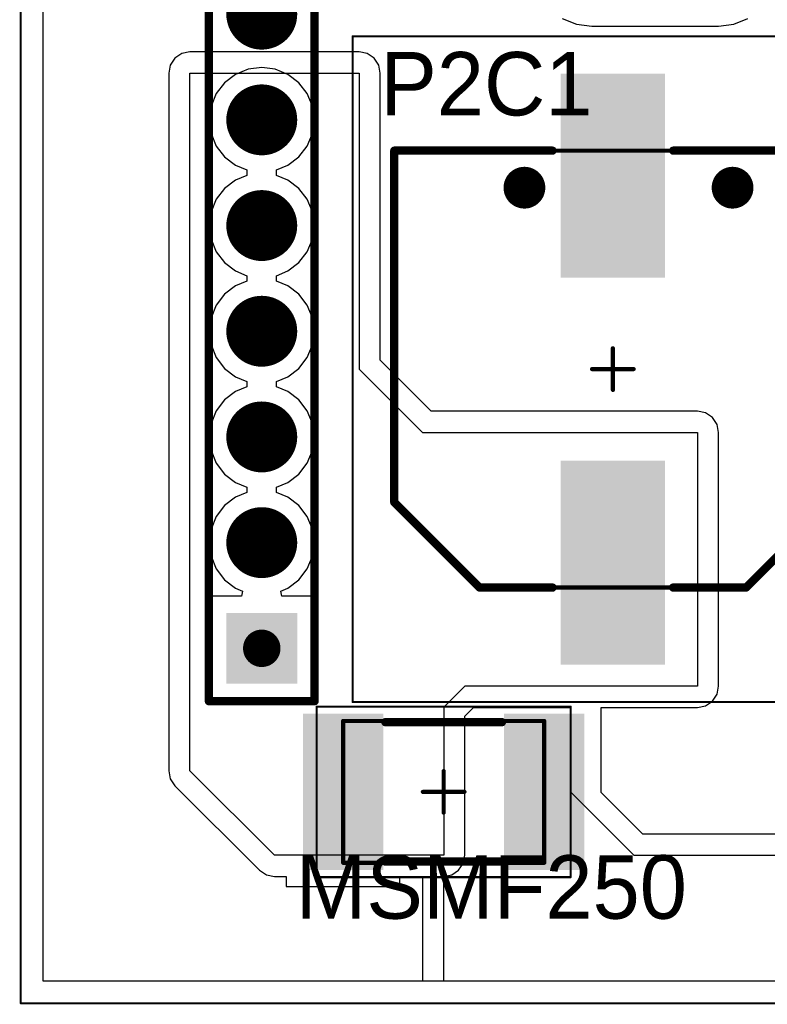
# Model space of a CAD drawing. Header units: millimetres. Extents: x 25.4 to 95.4, y 25.4 to 70.5.
# Tile 1 of 13: x 25.4 to 43.3, y 25.4 to 49. Entities that reach past the tile are written whole.
import ezdxf

# ---------------------------------------------------------------- set-up
doc = ezdxf.new("R2010")
doc.units = ezdxf.units.MM
for name, color, linetype in [('BottomLayer', 5, 'Continuous'), ('BottomSolder', 6, 'Continuous'), ('KeepOutLayer', 6, 'Continuous'), ('Mechanical13', 56, 'Continuous'), ('Mechanical15', 56, 'Continuous'), ('MultiLayer', 9, 'Continuous'), ('PadHoleLayer', 156, 'Continuous'), ('TopLayer', 1, 'Continuous'), ('TopOverlay', 2, 'Continuous'), ('TopPaste', 8, 'Continuous'), ('TopSolder', 216, 'Continuous'), ('ViaHoleLayer', 16, 'Continuous')]:
    doc.layers.add(name, color=color, linetype=linetype)

# ---------------------------------------------------------------- blocks, each defined once
blk = doc.blocks.new('1812_MSMF_B_____2_8')
at = {"layer": 'Mechanical13', "const_width": 0.1}
for points in [[(-2.415, 1.705), (2.415, 1.705)], [(-2.415, -1.705), (-2.415, 1.705)], [(2.415, -1.705), (2.415, 1.705)], [(-2.415, -1.705), (2.415, -1.705)]]:
    blk.add_lwpolyline(points, dxfattribs=at)
at = {"layer": 'Mechanical13', "const_width": 0.05}
for points in [[(-2.44, 1.705, 1), (-2.39, 1.705, 1)], [(-2.44, 1.705, 1), (-2.39, 1.705, 1)], [(2.39, 1.705, 1), (2.44, 1.705, 1)], [(2.39, 1.705, 1), (2.44, 1.705, 1)], [(-2.44, -1.705, 1), (-2.39, -1.705, 1)], [(-2.44, -1.705, 1), (-2.39, -1.705, 1)], [(2.39, -1.705, 1), (2.44, -1.705, 1)], [(2.39, -1.705, 1), (2.44, -1.705, 1)]]:
    blk.add_lwpolyline(points, format="xyb", close=True, dxfattribs=at)
at = {"layer": 'Mechanical15'}
for points, const_width in [([(-3.05, 2.05), (3.05, 2.05)], 0.05), ([(-3.05, -2.05), (-3.05, 2.05)], 0.05), ([(3.05, -2.05), (3.05, 2.05)], 0.05), ([(0, -0.5), (0, 0.5)], 0.1), ([(-0.5, 0), (0.5, 0)], 0.1), ([(-3.05, -2.05), (3.05, -2.05)], 0.05)]:
    blk.add_lwpolyline(points, dxfattribs=dict(at, const_width=const_width))
for points, const_width in [([(-3.062, 2.05, 1), (-3.037, 2.05, 1)], 0.025), ([(-3.062, 2.05, 1), (-3.037, 2.05, 1)], 0.025), ([(3.038, 2.05, 1), (3.063, 2.05, 1)], 0.025), ([(3.038, 2.05, 1), (3.063, 2.05, 1)], 0.025), ([(-0.025, 0.5, 1), (0.025, 0.5, 1)], 0.05), ([(-0.525, 0, 1), (-0.475, 0, 1)], 0.05), ([(0.475, 0, 1), (0.525, 0, 1)], 0.05), ([(-0.025, -0.5, 1), (0.025, -0.5, 1)], 0.05), ([(-3.062, -2.05, 1), (-3.037, -2.05, 1)], 0.025), ([(-3.062, -2.05, 1), (-3.037, -2.05, 1)], 0.025), ([(3.038, -2.05, 1), (3.063, -2.05, 1)], 0.025), ([(3.038, -2.05, 1), (3.063, -2.05, 1)], 0.025)]:
    blk.add_lwpolyline(points, format="xyb", close=True, dxfattribs=dict(at, const_width=const_width))
at = {"layer": 'TopLayer'}
for points in [[(-1.55, -1.775), (-1.55, 1.775), (-3.28, -1.775), (-3.28, 1.775)], [(3.28, -1.775), (3.28, 1.775), (1.55, -1.775), (1.55, 1.775)]]:
    blk.add_solid(points, dxfattribs=at)
at = {"layer": 'TopOverlay', "const_width": 0.2}
for points in [[(-1.4, 1.675), (1.4, 1.675)], [(-1.4, -1.675), (1.4, -1.675)]]:
    blk.add_lwpolyline(points, dxfattribs=at)
at = {"layer": 'TopOverlay', "const_width": 0.1}
for points in [[(-1.45, 1.675, 1), (-1.35, 1.675, 1)], [(1.35, 1.675, 1), (1.45, 1.675, 1)], [(-1.45, -1.675, 1), (-1.35, -1.675, 1)], [(1.35, -1.675, 1), (1.45, -1.675, 1)]]:
    blk.add_lwpolyline(points, format="xyb", close=True, dxfattribs=at)
at = {"layer": 'TopPaste'}
for points in [[(-1.55, -1.775), (-1.55, 1.775), (-3.28, -1.775), (-3.28, 1.775)], [(3.28, -1.775), (3.28, 1.775), (1.55, -1.775), (1.55, 1.775)]]:
    blk.add_solid(points, dxfattribs=at)
at = {"layer": 'TopSolder'}
for points in [[(-1.448, -1.877), (-1.448, 1.877), (-3.382, -1.877), (-3.382, 1.877)], [(3.382, -1.877), (3.382, 1.877), (1.448, -1.877), (1.448, 1.877)]]:
    blk.add_solid(points, dxfattribs=at)
blk = doc.blocks.new('C___A__S____G___P_________17')
at = {"layer": 'Mechanical13', "const_width": 0.1}
for points in [[(-3.2, 5.25), (-5.25, 3.2)], [(-3.2, 5.25), (5.25, 5.25)], [(5.25, 5.25), (5.25, -5.25)], [(-5.25, 3.2), (-5.25, -3.2)], [(-5.25, -3.2), (-3.2, -5.25)], [(-3.2, -5.25), (5.25, -5.25)]]:
    blk.add_lwpolyline(points, dxfattribs=at)
at = {"layer": 'Mechanical13', "const_width": 0.05}
for points in [[(-3.225, 5.25, 1), (-3.175, 5.25, 1)], [(-3.225, 5.25, 1), (-3.175, 5.25, 1)], [(5.225, 5.25, 1), (5.275, 5.25, 1)], [(5.225, 5.25, 1), (5.275, 5.25, 1)], [(-5.275, 3.2, 1), (-5.225, 3.2, 1)], [(-5.275, 3.2, 1), (-5.225, 3.2, 1)], [(-5.275, -3.2, 1), (-5.225, -3.2, 1)], [(-5.275, -3.2, 1), (-5.225, -3.2, 1)], [(-3.225, -5.25, 1), (-3.175, -5.25, 1)], [(-3.225, -5.25, 1), (-3.175, -5.25, 1)], [(5.225, -5.25, 1), (5.275, -5.25, 1)], [(5.225, -5.25, 1), (5.275, -5.25, 1)]]:
    blk.add_lwpolyline(points, format="xyb", close=True, dxfattribs=at)
at = {"layer": 'Mechanical15'}
for points, const_width in [([(-8, 6.25), (-8, -6.25)], 0.05), ([(-8, 6.25), (8, 6.25)], 0.05), ([(8, 6.25), (8, -6.25)], 0.05), ([(0, 0.5), (0, -0.5)], 0.1), ([(-0.5, 0), (0.5, 0)], 0.1), ([(-8, -6.25), (8, -6.25)], 0.05)]:
    blk.add_lwpolyline(points, dxfattribs=dict(at, const_width=const_width))
for points, const_width in [([(-8.013, 6.25, 1), (-7.988, 6.25, 1)], 0.025), ([(-8.013, 6.25, 1), (-7.988, 6.25, 1)], 0.025), ([(7.987, 6.25, 1), (8.012, 6.25, 1)], 0.025), ([(7.987, 6.25, 1), (8.012, 6.25, 1)], 0.025), ([(-0.025, 0.5, 1), (0.025, 0.5, 1)], 0.05), ([(-0.525, 0, 1), (-0.475, 0, 1)], 0.05), ([(0.475, 0, 1), (0.525, 0, 1)], 0.05), ([(-0.025, -0.5, 1), (0.025, -0.5, 1)], 0.05), ([(-8.013, -6.25, 1), (-7.988, -6.25, 1)], 0.025), ([(-8.013, -6.25, 1), (-7.988, -6.25, 1)], 0.025), ([(7.987, -6.25, 1), (8.012, -6.25, 1)], 0.025), ([(7.987, -6.25, 1), (8.012, -6.25, 1)], 0.025)]:
    blk.add_lwpolyline(points, format="xyb", close=True, dxfattribs=dict(at, const_width=const_width))
at = {"layer": 'TopLayer'}
for points in [[(-2.3, -1.15), (-2.3, 1.15), (-7, -1.15), (-7, 1.15)], [(7, -1.15), (7, 1.15), (2.3, -1.15), (2.3, 1.15)]]:
    blk.add_solid(points, dxfattribs=at)
at = {"layer": 'TopOverlay', "const_width": 0.2}
for points in [[(-3.2, 5.25), (-5.25, 3.2)], [(-3.2, 5.25), (5.25, 5.25)], [(5.25, 5.25), (5.25, 1.45)], [(-5.25, 3.2), (-5.25, 1.45)], [(-5.25, -1.45), (-5.25, -3.2)], [(5.25, -1.45), (5.25, -5.25)], [(-5.25, -3.2), (-3.2, -5.25)], [(-3.2, -5.25), (5.25, -5.25)]]:
    blk.add_lwpolyline(points, dxfattribs=at)
at = {"layer": 'TopOverlay', "const_width": 0.1}
for points in [[(-3.25, 5.25, 1), (-3.15, 5.25, 1)], [(-3.25, 5.25, 1), (-3.15, 5.25, 1)], [(5.2, 5.25, 1), (5.3, 5.25, 1)], [(5.2, 5.25, 1), (5.3, 5.25, 1)], [(-5.3, 3.2, 1), (-5.2, 3.2, 1)], [(-5.3, 3.2, 1), (-5.2, 3.2, 1)], [(-5.3, 1.45, 1), (-5.2, 1.45, 1)], [(5.2, 1.45, 1), (5.3, 1.45, 1)], [(-5.3, -1.45, 1), (-5.2, -1.45, 1)], [(5.2, -1.45, 1), (5.3, -1.45, 1)], [(-5.3, -3.2, 1), (-5.2, -3.2, 1)], [(-5.3, -3.2, 1), (-5.2, -3.2, 1)], [(-3.25, -5.25, 1), (-3.15, -5.25, 1)], [(-3.25, -5.25, 1), (-3.15, -5.25, 1)], [(5.2, -5.25, 1), (5.3, -5.25, 1)], [(5.2, -5.25, 1), (5.3, -5.25, 1)]]:
    blk.add_lwpolyline(points, format="xyb", close=True, dxfattribs=at)
at = {"layer": 'TopPaste'}
for points in [[(-2.3, -1.15), (-2.3, 1.15), (-7, -1.15), (-7, 1.15)], [(7, -1.15), (7, 1.15), (2.3, -1.15), (2.3, 1.15)]]:
    blk.add_solid(points, dxfattribs=at)
at = {"layer": 'TopSolder'}
for points in [[(-2.198, -1.252), (-2.198, 1.252), (-7.102, -1.252), (-7.102, 1.252)], [(7.102, -1.252), (7.102, 1.252), (2.198, -1.252), (2.198, 1.252)]]:
    blk.add_solid(points, dxfattribs=at)
blk = doc.blocks.new('HDR1X12_31')
at = {"layer": 'BottomLayer', "const_width": 0.75}
for points in [[(2.165, 0, 1), (2.915, 0, 1)], [(4.705, 0, 1), (5.455, 0, 1)], [(7.245, 0, 1), (7.995, 0, 1)], [(9.785, 0, 1), (10.535, 0, 1)], [(12.325, 0, 1), (13.075, 0, 1)], [(14.865, 0, 1), (15.615, 0, 1)]]:
    blk.add_lwpolyline(points, format="xyb", close=True, dxfattribs=at)
at = {"layer": 'BottomLayer'}
blk.add_solid([(-0.75, -0.75), (0.75, -0.75), (-0.75, 0.75), (0.75, 0.75)], dxfattribs=at)
at = {"layer": 'BottomSolder', "const_width": 0.852}
for points in [[(2.114, 0, 1), (2.966, 0, 1)], [(4.654, 0, 1), (5.506, 0, 1)], [(7.194, 0, 1), (8.046, 0, 1)], [(9.734, 0, 1), (10.586, 0, 1)], [(12.274, 0, 1), (13.126, 0, 1)], [(14.814, 0, 1), (15.666, 0, 1)]]:
    blk.add_lwpolyline(points, format="xyb", close=True, dxfattribs=at)
at = {"layer": 'BottomSolder'}
blk.add_solid([(-0.852, -0.852), (0.852, -0.852), (-0.852, 0.852), (0.852, 0.852)], dxfattribs=at)
at = {"layer": 'MultiLayer', "const_width": 0.75}
for points in [[(2.165, 0, 1), (2.915, 0, 1)], [(4.705, 0, 1), (5.455, 0, 1)], [(7.245, 0, 1), (7.995, 0, 1)], [(9.785, 0, 1), (10.535, 0, 1)], [(12.325, 0, 1), (13.075, 0, 1)], [(14.865, 0, 1), (15.615, 0, 1)]]:
    blk.add_lwpolyline(points, format="xyb", close=True, dxfattribs=at)
at = {"layer": 'MultiLayer'}
blk.add_solid([(-0.75, -0.75), (0.75, -0.75), (-0.75, 0.75), (0.75, 0.75)], dxfattribs=at)
at = {"layer": 'PadHoleLayer', "const_width": 0.45}
for points in [[(-0.225, 0, 1), (0.225, 0, 1)], [(2.315, 0, 1), (2.765, 0, 1)], [(4.855, 0, 1), (5.305, 0, 1)], [(7.395, 0, 1), (7.845, 0, 1)], [(9.935, 0, 1), (10.385, 0, 1)], [(12.475, 0, 1), (12.925, 0, 1)], [(15.015, 0, 1), (15.465, 0, 1)]]:
    blk.add_lwpolyline(points, format="xyb", close=True, dxfattribs=at)
at = {"layer": 'TopLayer', "const_width": 0.75}
for points in [[(2.165, 0, 1), (2.915, 0, 1)], [(4.705, 0, 1), (5.455, 0, 1)], [(7.245, 0, 1), (7.995, 0, 1)], [(9.785, 0, 1), (10.535, 0, 1)], [(12.325, 0, 1), (13.075, 0, 1)], [(14.865, 0, 1), (15.615, 0, 1)]]:
    blk.add_lwpolyline(points, format="xyb", close=True, dxfattribs=at)
at = {"layer": 'TopLayer'}
blk.add_solid([(-0.75, -0.75), (0.75, -0.75), (-0.75, 0.75), (0.75, 0.75)], dxfattribs=at)
at = {"layer": 'TopOverlay', "const_width": 0.2}
for points in [[(-1.27, 1.27), (0.635, 1.27)], [(-1.27, 1.27), (-1.27, -1.27)], [(0.635, 1.27), (29.21, 1.27)], [(-1.27, -1.27), (29.21, -1.27)]]:
    blk.add_lwpolyline(points, dxfattribs=at)
at = {"layer": 'TopOverlay', "const_width": 0.1}
for points in [[(-1.32, 1.27, 1), (-1.22, 1.27, 1)], [(-1.32, 1.27, 1), (-1.22, 1.27, 1)], [(0.585, 1.27, 1), (0.685, 1.27, 1)], [(0.585, 1.27, 1), (0.685, 1.27, 1)], [(-1.32, -1.27, 1), (-1.22, -1.27, 1)], [(-1.32, -1.27, 1), (-1.22, -1.27, 1)]]:
    blk.add_lwpolyline(points, format="xyb", close=True, dxfattribs=at)
at = {"layer": 'TopSolder', "const_width": 0.852}
for points in [[(2.114, 0, 1), (2.966, 0, 1)], [(4.654, 0, 1), (5.506, 0, 1)], [(7.194, 0, 1), (8.046, 0, 1)], [(9.734, 0, 1), (10.586, 0, 1)], [(12.274, 0, 1), (13.126, 0, 1)], [(14.814, 0, 1), (15.666, 0, 1)]]:
    blk.add_lwpolyline(points, format="xyb", close=True, dxfattribs=at)
at = {"layer": 'TopSolder'}
blk.add_solid([(-0.852, -0.852), (0.852, -0.852), (-0.852, 0.852), (0.852, 0.852)], dxfattribs=at)

msp = doc.modelspace()

# ---------------------------------------------------------------- linework, layer by layer
at = {"layer": 'BottomLayer'}
for p, q in [((25.935, 25.935), (25.935, 69.95)), ((30.864, 47.848), (30.56, 47.722)), ((31.19, 47.891), (30.864, 47.848)), ((31.516, 47.848), (31.19, 47.891)), ((31.82, 47.722), (31.516, 47.848)), ((30.56, 47.722), (30.298, 47.522)), ((32.082, 47.522), (31.82, 47.722)), ((30.298, 47.522), (30.098, 47.26)), ((32.282, 47.26), (32.082, 47.522)), ((30.098, 47.26), (29.972, 46.956)), ((32.408, 46.956), (32.282, 47.26)), ((29.972, 46.956), (29.929, 46.63)), ((32.451, 46.63), (32.408, 46.956)), ((29.929, 46.63), (29.972, 46.304)), ((32.408, 46.304), (32.451, 46.63)), ((29.972, 46.304), (30.098, 46)), ((32.282, 46), (32.408, 46.304)), ((30.098, 46), (30.298, 45.738)), ((32.082, 45.738), (32.282, 46)), ((30.298, 45.738), (30.56, 45.538)), ((31.82, 45.538), (32.082, 45.738)), ((30.56, 45.538), (30.832, 45.425)), ((31.548, 45.425), (31.82, 45.538)), ((30.832, 45.295), (30.56, 45.182)), ((30.832, 45.425), (30.832, 45.425)), ((30.832, 45.425), (30.832, 45.295)), ((30.832, 45.295), (30.832, 45.295)), ((31.548, 45.295), (31.548, 45.425)), ((31.548, 45.425), (31.548, 45.425)), ((31.82, 45.182), (31.548, 45.295)), ((31.548, 45.295), (31.548, 45.295)), ((30.298, 44.982), (30.098, 44.72)), ((30.56, 45.182), (30.298, 44.982)), ((32.082, 44.982), (31.82, 45.182)), ((32.282, 44.72), (32.082, 44.982)), ((30.098, 44.72), (29.972, 44.416)), ((32.408, 44.416), (32.282, 44.72)), ((29.972, 44.416), (29.929, 44.09)), ((32.451, 44.09), (32.408, 44.416)), ((29.929, 44.09), (29.972, 43.764)), ((32.408, 43.764), (32.451, 44.09)), ((29.972, 43.764), (30.098, 43.46)), ((32.282, 43.46), (32.408, 43.764)), ((30.098, 43.46), (30.298, 43.198)), ((32.082, 43.198), (32.282, 43.46)), ((30.298, 43.198), (30.56, 42.998)), ((31.82, 42.998), (32.082, 43.198)), ((30.56, 42.998), (30.832, 42.885)), ((30.832, 42.885), (30.832, 42.885)), ((30.832, 42.885), (30.832, 42.755)), ((31.548, 42.885), (31.82, 42.998)), ((31.548, 42.755), (31.548, 42.885)), ((31.548, 42.885), (31.548, 42.885)), ((30.56, 42.642), (30.298, 42.442)), ((30.832, 42.755), (30.56, 42.642)), ((30.832, 42.755), (30.832, 42.755)), ((31.82, 42.642), (31.548, 42.755)), ((31.548, 42.755), (31.548, 42.755)), ((32.082, 42.442), (31.82, 42.642)), ((30.298, 42.442), (30.098, 42.18)), ((32.282, 42.18), (32.082, 42.442)), ((30.098, 42.18), (29.972, 41.876)), ((32.408, 41.876), (32.282, 42.18)), ((29.972, 41.876), (29.929, 41.55)), ((32.451, 41.55), (32.408, 41.876)), ((29.929, 41.55), (29.972, 41.224)), ((32.408, 41.224), (32.451, 41.55)), ((29.972, 41.224), (30.098, 40.92)), ((32.282, 40.92), (32.408, 41.224)), ((30.098, 40.92), (30.298, 40.658)), ((32.082, 40.658), (32.282, 40.92)), ((30.298, 40.658), (30.56, 40.458)), ((31.82, 40.458), (32.082, 40.658)), ((30.56, 40.458), (30.832, 40.345)), ((30.832, 40.345), (30.832, 40.345)), ((30.832, 40.345), (30.832, 40.215)), ((31.548, 40.345), (31.82, 40.458)), ((31.548, 40.215), (31.548, 40.345)), ((31.548, 40.345), (31.548, 40.345)), ((30.56, 40.102), (30.298, 39.902)), ((30.832, 40.215), (30.56, 40.102)), ((30.832, 40.215), (30.832, 40.215)), ((31.82, 40.102), (31.548, 40.215)), ((31.548, 40.215), (31.548, 40.215)), ((32.082, 39.902), (31.82, 40.102)), ((30.298, 39.902), (30.098, 39.64)), ((32.282, 39.64), (32.082, 39.902)), ((30.098, 39.64), (29.972, 39.336)), ((32.408, 39.336), (32.282, 39.64)), ((29.972, 39.336), (29.929, 39.01)), ((32.451, 39.01), (32.408, 39.336)), ((29.929, 39.01), (29.972, 38.684)), ((32.408, 38.684), (32.451, 39.01)), ((29.972, 38.684), (30.098, 38.38)), ((32.282, 38.38), (32.408, 38.684)), ((30.098, 38.38), (30.298, 38.118)), ((32.082, 38.118), (32.282, 38.38)), ((30.298, 38.118), (30.56, 37.918)), ((31.82, 37.918), (32.082, 38.118)), ((30.56, 37.918), (30.832, 37.805)), ((31.548, 37.805), (31.82, 37.918)), ((30.832, 37.675), (30.56, 37.562)), ((30.832, 37.805), (30.832, 37.805)), ((30.832, 37.805), (30.832, 37.675)), ((30.832, 37.675), (30.832, 37.675)), ((31.548, 37.675), (31.548, 37.805)), ((31.548, 37.805), (31.548, 37.805)), ((31.82, 37.562), (31.548, 37.675)), ((31.548, 37.675), (31.548, 37.675)), ((30.56, 37.562), (30.298, 37.362)), ((32.082, 37.362), (31.82, 37.562)), ((30.298, 37.362), (30.098, 37.1)), ((32.282, 37.1), (32.082, 37.362)), ((30.098, 37.1), (29.972, 36.796)), ((32.408, 36.796), (32.282, 37.1)), ((29.972, 36.796), (29.929, 36.47)), ((32.451, 36.47), (32.408, 36.796)), ((29.929, 36.47), (29.972, 36.144)), ((32.408, 36.144), (32.451, 36.47)), ((29.972, 36.144), (30.098, 35.84)), ((32.282, 35.84), (32.408, 36.144)), ((30.098, 35.84), (30.298, 35.578)), ((32.082, 35.578), (32.282, 35.84)), ((30.298, 35.578), (30.56, 35.378)), ((31.82, 35.378), (32.082, 35.578)), ((30.56, 35.378), (30.731, 35.307)), ((30.731, 35.307), (30.706, 35.18)), ((31.649, 35.307), (31.82, 35.378)), ((31.674, 35.18), (31.649, 35.307)), ((30.706, 35.18), (29.94, 35.18)), ((29.94, 35.18), (29.94, 32.68)), ((32.44, 35.18), (31.674, 35.18)), ((32.44, 32.68), (32.44, 35.18)), ((29.94, 32.68), (32.44, 32.68)), ((94.842, 25.935), (25.935, 25.935))]:
    msp.add_line(p, q, dxfattribs=at)
at = {"layer": 'BottomLayer', "const_width": 0.4}
for points in [[(37.3, 45, 1), (37.7, 45, 1)], [(42.3, 45, 1), (42.7, 45, 1)]]:
    msp.add_lwpolyline(points, format="xyb", close=True, dxfattribs=at)
at = {"layer": 'BottomSolder', "const_width": 0.502}
for points in [[(37.249, 45, 1), (37.751, 45, 1)], [(42.249, 45, 1), (42.751, 45, 1)]]:
    msp.add_lwpolyline(points, format="xyb", close=True, dxfattribs=at)
at = {"layer": 'KeepOutLayer', "const_width": 0.05}
for points in [[(25.4, 25.4), (25.4, 70.485)], [(25.4, 25.4), (95.377, 25.4)]]:
    msp.add_lwpolyline(points, dxfattribs=at)
at = {"layer": 'KeepOutLayer', "const_width": 0.025}
msp.add_lwpolyline([(25.388, 25.4, 1), (25.412, 25.4, 1)], format="xyb", close=True, dxfattribs=at)
msp.add_lwpolyline([(25.388, 25.4, 1), (25.412, 25.4, 1)], format="xyb", close=True, dxfattribs=at)
at = {"layer": 'MultiLayer', "const_width": 0.4}
for points in [[(37.3, 45, 1), (37.7, 45, 1)], [(42.3, 45, 1), (42.7, 45, 1)]]:
    msp.add_lwpolyline(points, format="xyb", close=True, dxfattribs=at)
at = {"layer": 'TopLayer'}
for p, q in [((25.935, 25.935), (25.935, 69.95)), ((38.41, 49.069), (38.751, 48.928)), ((42.529, 48.928), (42.87, 49.069)), ((38.751, 48.928), (39.116, 48.88)), ((39.116, 48.88), (42.164, 48.88)), ((42.164, 48.88), (42.529, 48.928)), ((29.104, 48.112), (28.993, 47.947)), ((29.269, 48.223), (29.104, 48.112)), ((29.464, 48.262), (29.269, 48.223)), ((33.528, 48.262), (29.464, 48.262)), ((33.723, 48.223), (33.528, 48.262)), ((33.888, 48.112), (33.723, 48.223)), ((33.999, 47.947), (33.888, 48.112)), ((28.993, 47.947), (28.954, 47.752)), ((34.038, 47.752), (33.999, 47.947)), ((28.954, 47.752), (28.954, 30.988)), ((29.464, 30.988), (29.464, 47.752)), ((29.464, 47.752), (33.528, 47.752)), ((33.528, 47.752), (33.528, 40.64)), ((34.038, 40.851), (34.038, 47.752)), ((35.263, 39.626), (34.038, 40.851)), ((33.528, 40.64), (35.052, 39.116)), ((41.656, 39.626), (35.263, 39.626)), ((41.851, 39.587), (41.656, 39.626)), ((42.016, 39.476), (41.851, 39.587)), ((42.127, 39.311), (42.016, 39.476)), ((42.166, 39.116), (42.127, 39.311)), ((35.052, 39.116), (41.656, 39.116)), ((41.656, 39.116), (41.656, 33.02)), ((42.166, 33.02), (42.166, 39.116)), ((36.068, 33.02), (35.56, 32.512)), ((41.656, 33.02), (36.068, 33.02)), ((42.127, 32.825), (42.166, 33.02)), ((41.851, 32.549), (42.016, 32.66)), ((42.016, 32.66), (42.127, 32.825)), ((35.56, 32.512), (35.56, 28.956)), ((36.07, 32.301), (36.279, 32.51)), ((36.279, 32.51), (38.608, 32.51)), ((38.608, 32.51), (38.608, 30.48)), ((39.34, 30.469), (39.34, 32.51)), ((39.34, 32.51), (41.656, 32.51)), ((41.656, 32.51), (41.851, 32.549)), ((36.07, 28.956), (36.07, 32.301)), ((28.954, 30.988), (28.993, 30.793)), ((28.993, 30.793), (29.104, 30.628)), ((31.496, 28.956), (29.464, 30.988)), ((29.104, 30.628), (31.136, 28.596)), ((38.608, 30.48), (40.132, 28.956)), ((40.343, 29.466), (39.34, 30.469)), ((56.894, 29.466), (40.343, 29.466)), ((35.56, 28.956), (31.496, 28.956)), ((36.031, 28.761), (36.07, 28.956)), ((40.132, 28.956), (74.204, 28.956)), ((35.92, 28.596), (36.031, 28.761)), ((31.136, 28.596), (31.301, 28.485)), ((31.301, 28.485), (31.496, 28.446)), ((31.496, 28.446), (31.78, 28.446)), ((31.78, 28.446), (31.78, 28.205)), ((34.51, 28.205), (34.51, 28.446)), ((34.51, 28.446), (35.05, 28.446)), ((35.05, 28.446), (35.05, 25.935)), ((35.56, 28.446), (35.755, 28.485)), ((35.56, 25.935), (35.56, 28.446)), ((35.755, 28.485), (35.92, 28.596)), ((31.78, 28.205), (34.51, 28.205)), ((35.05, 25.935), (25.935, 25.935)), ((81.788, 25.935), (35.56, 25.935))]:
    msp.add_line(p, q, dxfattribs=at)
at = {"layer": 'TopLayer', "const_width": 0.4}
for points in [[(37.3, 45, 1), (37.7, 45, 1)], [(42.3, 45, 1), (42.7, 45, 1)]]:
    msp.add_lwpolyline(points, format="xyb", close=True, dxfattribs=at)
at = {"layer": 'TopSolder', "const_width": 0.502}
for points in [[(37.249, 45, 1), (37.751, 45, 1)], [(42.249, 45, 1), (42.751, 45, 1)]]:
    msp.add_lwpolyline(points, format="xyb", close=True, dxfattribs=at)
at = {"layer": 'ViaHoleLayer', "const_width": 0.3}
for points in [[(37.35, 45, 1), (37.65, 45, 1)], [(42.35, 45, 1), (42.65, 45, 1)]]:
    msp.add_lwpolyline(points, format="xyb", close=True, dxfattribs=at)

# ---------------------------------------------------------------- block references
for name, p, rotation in [('HDR1X12_31', (31.19, 33.93), 90), ('C___A__S____G___P_________17', (39.624, 40.64), 90), ('1812_MSMF_B_____2_8', (35.56, 30.48), 360)]:
    msp.add_blockref(name, p, dxfattribs=dict(rotation=rotation))

# ---------------------------------------------------------------- texts
at = {"layer": 'TopOverlay'}
for s, p in [('P2C1', (34.036, 46.736)), ('MSMF250', (32.004, 27.432))]:
    msp.add_text(s, height=1.524, dxfattribs=at).set_placement(p)

doc.saveas('drawing.dxf')
